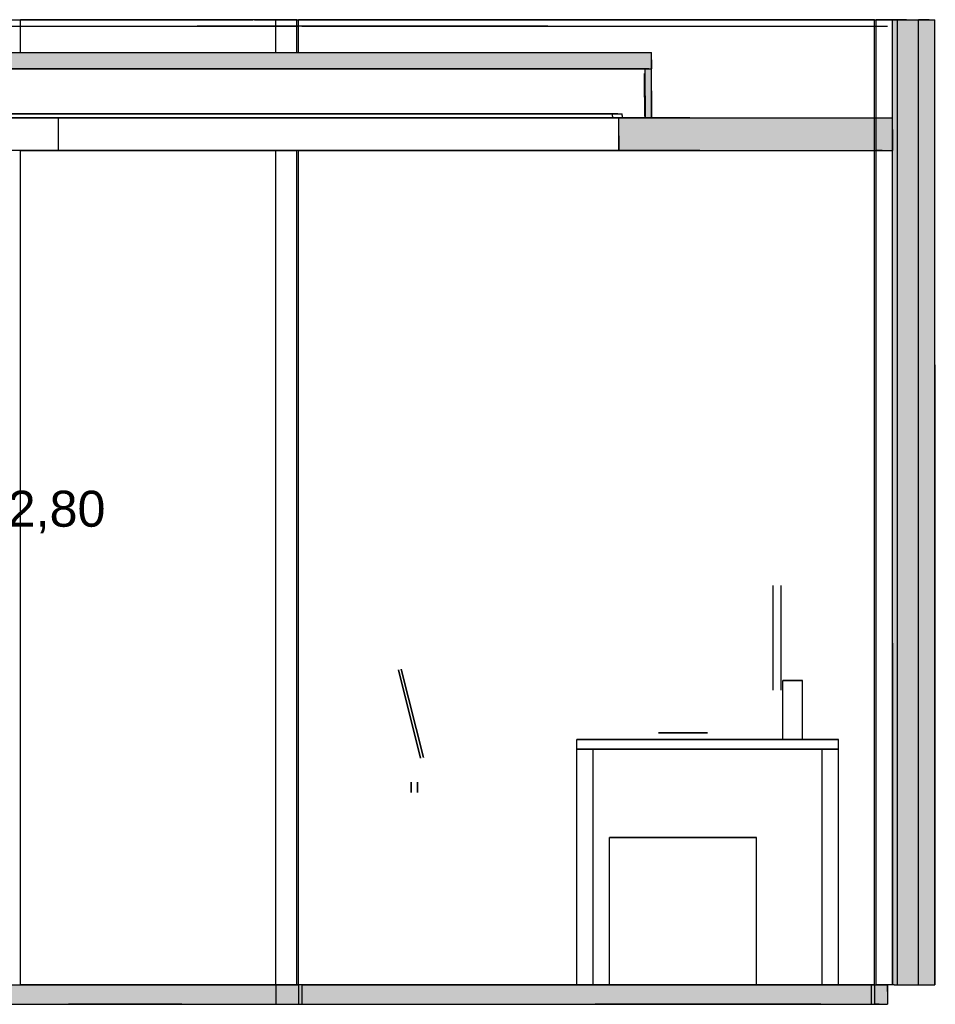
# Model space of a CAD drawing. Header units: millimetres. Extents: x -8297 to 34045, y -61360 to 6071.
# Tile 56 of 68: x 14798 to 17596, y -21360 to -18350. Entities that reach past the tile are written whole.
import ezdxf

# ---------------------------------------------------------------- set-up
doc = ezdxf.new("R2010")
doc.units = ezdxf.units.MM
for name, color, linetype in [('S-QUOTE', 40, 'Continuous'), ('S-TAGLIO-CS', 9, 'Continuous'), ('S-TAGLIO-MURO', 7, 'Continuous'), ('S-TAGLIO-PAV', 33, 'Continuous'), ('S-TAGLIO-SOFF', 8, 'Continuous'), ('S-VISTA', 8, 'Continuous'), ('S-VISTA-ARREDI', 9, 'Continuous')]:
    doc.layers.add(name, color=color, linetype=linetype)
doc.styles.add('VISIO', font='arial.ttf')

msp = doc.modelspace()

# ---------------------------------------------------------------- hatches: boundary and pattern name
at = {"layer": 'S-TAGLIO-CS'}
for points in [[(12322, -18500), (11468, -18500), (11460, -18500), (11448, -18500), (11448, -18478), (11448, -18450), (14360, -18450), (15234, -18450), (16728, -18450), (16728, -18472), (16728, -18500), (16720, -18500), (16708, -18500), (15234, -18500), (12322, -18500)], [(16708, -18500), (16720, -18500), (16728, -18500), (16728, -18568), (16728, -18650), (16718, -18650), (16708, -18650), (16708, -18644), (16708, -18586), (16708, -18582), (16708, -18516), (16708, -18500)], [(17434, -18750), (17416, -18750), (17414, -18750), (17206, -18750), (16876, -18750), (16628, -18750), (16628, -18706), (16628, -18650), (16640, -18650), (16708, -18650), (16718, -18650), (16728, -18650), (16818, -18650), (16846, -18650), (17206, -18650), (17414, -18650), (17416, -18650), (17448, -18650), (17464, -18650), (17464, -18686), (17464, -18750), (17434, -18750)]]:
    msp.add_hatch(color=9, dxfattribs=at).paths.add_polyline_path(points)
at = {"layer": 'S-TAGLIO-MURO'}
msp.add_hatch(color=7, dxfattribs=at).paths.add_polyline_path([(17470, -21300), (17464, -21300), (17464, -20256), (17464, -18350), (17508, -18350), (17516, -18350), (17542, -18350), (17544, -18350), (17578, -18350), (17596, -18350), (17596, -19404), (17596, -21300), (17564, -21300), (17544, -21300), (17542, -21300), (17516, -21300), (17470, -21300)])
at = {"layer": 'S-TAGLIO-PAV'}
msp.add_hatch(color=33, dxfattribs=at).paths.add_polyline_path([(10696, -21300), (10780, -21300), (12052, -21300), (12138, -21300), (12288, -21300), (13896, -21300), (13928, -21300), (13952, -21300), (14506, -21300), (14542, -21300), (14908, -21300), (14946, -21300), (14958, -21300), (15294, -21300), (15340, -21300), (16412, -21300), (16456, -21300), (16486, -21300), (16556, -21300), (17246, -21300), (17290, -21300), (17406, -21300), (17410, -21300), (17436, -21300), (17450, -21300), (17450, -21322), (17450, -21360), (17424, -21360), (17410, -21360), (17406, -21360), (17290, -21360), (17246, -21360), (16556, -21360), (16486, -21360), (16456, -21360), (16412, -21360), (15354, -21360), (15340, -21360), (15294, -21360), (14946, -21360), (14908, -21360), (14542, -21360), (14506, -21360), (13952, -21360), (13928, -21360), (13896, -21360), (12288, -21360), (12138, -21360), (12052, -21360), (11926, -21360), (10696, -21360), (10696, -21322), (10696, -21300)])

# ---------------------------------------------------------------- linework, layer by layer
at = {"layer": 'S-TAGLIO-CS'}
for p, q in [((14360.8, -18450), (15233.2, -18450)), ((15233.2, -18450), (16729, -18450)), ((16729, -18472.4), (16729, -18450)), ((16729, -18472.4), (16729, -18500)), ((12321.4, -18500), (15233.2, -18500)), ((15233.2, -18500), (16729, -18500)), ((16720, -18500), (16709, -18500)), ((16709, -18582.8), (16709, -18500)), ((16720, -18500), (16729, -18500)), ((16729, -18567.3), (16729, -18500)), ((16707, -18586.8), (16707, -18515)), ((16729, -18567.3), (16729, -18650)), ((16707, -18586.8), (16707, -18645)), ((16709, -18582.8), (16709, -18650)), ((16625.5, -18638), (16609, -18638)), ((16609, -18644.7), (16609, -18638)), ((16609, -18644.7), (16609, -18650)), ((16622.2, -18650), (16609, -18650)), ((16622.2, -18650), (16639, -18650)), ((16625.5, -18638), (16639, -18638)), ((16817.5, -18650), (16629, -18650)), ((16629, -18705.5), (16629, -18650)), ((16639, -18643.3), (16639, -18638)), ((16639, -18643.3), (16639, -18650)), ((16717.9, -18650), (16709, -18650)), ((16717.9, -18650), (16729, -18650)), ((16845.3, -18650), (16817.5, -18650)), ((16845.3, -18650), (17206.3, -18650)), ((17206.3, -18650), (17413.1, -18650)), ((17413.1, -18650), (17415, -18650)), ((17415, -18650), (17447.5, -18650)), ((17447.5, -18650), (17465, -18650)), ((17465, -18685.4), (17465, -18650)), ((17465, -18685.4), (17465, -18750)), ((16629, -18705.5), (16629, -18750)), ((16876.4, -18750), (16629, -18750)), ((16876.4, -18750), (17206.3, -18750)), ((17206.3, -18750), (17413.1, -18750)), ((17413.1, -18750), (17415, -18750)), ((17433.1, -18750), (17415, -18750)), ((17433.1, -18750), (17465, -18750))]:
    msp.add_line(p, q, dxfattribs=at)
at = {"layer": 'S-TAGLIO-MURO'}
for p, q in [((17507.9, -18350), (17465, -18350)), ((17465, -20255.9), (17465, -18350)), ((17507.9, -18350), (17516.4, -18350)), ((17516.4, -18350), (17542, -18350)), ((17542, -18350), (17545, -18350)), ((17577.3, -18350), (17545, -18350)), ((17577.3, -18350), (17595, -18350)), ((17595, -19404.9), (17595, -18350)), ((17595, -19404.9), (17595, -21300)), ((17465, -20255.9), (17465, -21300)), ((17469.8, -21300), (17465, -21300)), ((17469.8, -21300), (17516.4, -21300)), ((17516.4, -21300), (17542, -21300)), ((17542, -21300), (17545, -21300)), ((17545, -21300), (17563.3, -21300)), ((17563.3, -21300), (17595, -21300))]:
    msp.add_line(p, q, dxfattribs=at)
at = {"layer": 'S-TAGLIO-PAV'}
for p, q in [((14542.2, -21300), (14908.2, -21300)), ((14908.2, -21300), (14946.4, -21300)), ((14946.4, -21300), (14958.3, -21300)), ((14958.3, -21300), (15293.5, -21300)), ((15293.5, -21300), (15340.3, -21300)), ((16412.1, -21300), (15340.3, -21300)), ((16412.1, -21300), (16455.1, -21300)), ((16455.1, -21300), (16485.9, -21300)), ((16485.9, -21300), (16556.1, -21300)), ((16556.1, -21300), (17246.1, -21300)), ((17246.1, -21300), (17289.7, -21300)), ((17289.7, -21300), (17406.1, -21300)), ((17406.1, -21300), (17410, -21300)), ((17410, -21300), (17436.1, -21300)), ((17436.1, -21300), (17450, -21300)), ((17450, -21321.1), (17450, -21300)), ((17450, -21321.1), (17450, -21360)), ((14542.2, -21360), (14908.2, -21360)), ((14908.2, -21360), (14946.4, -21360)), ((15293.5, -21360), (14946.4, -21360)), ((15293.5, -21360), (15340.3, -21360)), ((15340.3, -21360), (15354, -21360)), ((15354, -21360), (16412.1, -21360)), ((16412.1, -21360), (16455.1, -21360)), ((16455.1, -21360), (16485.9, -21360)), ((16485.9, -21360), (16556.1, -21360)), ((17246.1, -21360), (16556.1, -21360)), ((17246.1, -21360), (17289.7, -21360)), ((17289.7, -21360), (17406.1, -21360)), ((17406.1, -21360), (17410, -21360)), ((17424.3, -21360), (17410, -21360)), ((17424.3, -21360), (17450, -21360))]:
    msp.add_line(p, q, dxfattribs=at)
at = {"layer": 'S-TAGLIO-SOFF'}
for p, q in [((14542.2, -18370), (14908.2, -18370)), ((14908.2, -18370), (14946.4, -18370)), ((14946.4, -18370), (14958.3, -18370)), ((14958.3, -18370), (15293.5, -18370)), ((15293.5, -18370), (15340.3, -18370)), ((16412.1, -18370), (15340.3, -18370)), ((16412.1, -18370), (16455.1, -18370)), ((16455.1, -18370), (16485.9, -18370)), ((16485.9, -18370), (16556.1, -18370)), ((16556.1, -18370), (17246.1, -18370)), ((17246.1, -18370), (17289.7, -18370)), ((17289.7, -18370), (17406.1, -18370)), ((17406.1, -18370), (17410, -18370)), ((17410, -18370), (17436.1, -18370)), ((17436.1, -18370), (17450, -18370))]:
    msp.add_line(p, q, dxfattribs=at)
at = {"layer": 'S-VISTA'}
for p, q in [((14730, -18350), (15510, -18350)), ((15580, -18350), (14800, -18350)), ((14800, -18450), (14800, -18350)), ((15515, -18350), (15580, -18350)), ((15580, -18350), (17480, -18350)), ((15645, -18350), (15580, -18350)), ((15580, -18450), (15580, -18350)), ((15645, -18450), (15645, -18350)), ((17410, -18350), (15650, -18350)), ((15650, -18450), (15650, -18350)), ((17410, -21300), (17410, -18350)), ((17465, -18350), (17415, -18350)), ((17415, -21300), (17415, -18350)), ((17465, -21300), (17465, -18350)), ((17480, -18350), (17545, -18350)), ((17480, -21300), (17480, -18350)), ((17545, -18350), (17595, -18350)), ((17545, -21300), (17545, -18350)), ((17545, -21300), (17545, -18350)), ((17595, -21300), (17595, -18350)), ((14795, -18370), (15580, -18370)), ((15580, -18370), (15650, -18370)), ((15660, -18370), (17400, -18370)), ((17410, -18370), (17450, -18370)), ((13394, -18450), (16729, -18450)), ((16729, -18500), (16729, -18450)), ((13394, -18500), (16729, -18500)), ((13394, -18500), (16729, -18500)), ((16709, -18500), (13394, -18500)), ((16709, -18650), (16709, -18500)), ((16729, -18650), (16729, -18500)), ((13394, -18638), (16639, -18638)), ((16609, -18638), (13394, -18638)), ((14916, -18650), (13394, -18650)), ((13394, -18650), (16639, -18650)), ((16609, -18650), (13394, -18650)), ((13394, -18650), (16729, -18650)), ((16709, -18650), (13394, -18650)), ((16629, -18650), (14916, -18650)), ((14916, -18750), (14916, -18650)), ((16629, -18750), (16629, -18650)), ((16655.7, -18650), (17410, -18650)), ((17410, -18750), (17410, -18650)), ((17415, -18650), (17465, -18650)), ((17415, -18750), (17415, -18650)), ((17465, -18750), (17465, -18650)), ((14916, -18750), (13394, -18750)), ((14800, -21300), (14800, -18750)), ((14800, -18750), (15580, -18750)), ((16629, -18750), (14916, -18750)), ((15580, -21300), (15580, -18750)), ((15580, -18750), (15645, -18750)), ((15645, -21300), (15645, -18750)), ((15650, -21300), (15650, -18750)), ((15650, -18750), (17410, -18750)), ((17415, -18750), (17465, -18750)), ((14795, -21300), (15580, -21300)), ((15580, -21300), (14800, -21300)), ((15645, -21300), (15580, -21300)), ((15580, -21300), (15650, -21300)), ((15580, -21300), (15580, -21360)), ((17410, -21300), (15650, -21300)), ((15650, -21300), (15650, -21360)), ((15660, -21300), (17400, -21300)), ((15660, -21300), (15660, -21360)), ((17400, -21300), (17400, -21360)), ((17410, -21300), (17450, -21300)), ((17410, -21300), (17410, -21360)), ((17465, -21300), (17415, -21300)), ((17450, -21300), (17450, -21360)), ((17480, -21300), (17545, -21300)), ((17545, -21300), (17595, -21300)), ((14795, -21360), (15580, -21360)), ((15580, -21360), (15650, -21360)), ((15660, -21360), (17400, -21360)), ((17410, -21360), (17450, -21360))]:
    msp.add_line(p, q, dxfattribs=at)
at = {"layer": 'S-VISTA-ARREDI'}
for p, q in [((17100, -20400), (17100, -20080)), ((17100, -20400), (17100, -20080)), ((17100, -20400), (17100, -20080)), ((17100, -20400), (17100, -20080)), ((17100, -20400), (17100, -20080)), ((17100, -20400), (17100, -20080)), ((17125, -20400), (17125, -20080)), ((17125, -20400), (17125, -20080)), ((17125, -20400), (17125, -20080)), ((17125, -20400), (17125, -20080)), ((17125, -20400), (17125, -20080)), ((17125, -20400), (17125, -20080)), ((16023, -20608), (15955, -20338)), ((15955, -20338), (16023, -20608)), ((15963, -20335), (16032, -20605)), ((16032, -20605), (15963, -20335)), ((17130, -20370), (17190, -20370)), ((17190, -20370), (17130, -20370)), ((17130, -20550), (17130, -20370)), ((17130, -20550), (17130, -20370)), ((17130, -20370), (17190, -20370)), ((17190, -20370), (17130, -20370)), ((17130, -20550), (17130, -20370)), ((17130, -20550), (17130, -20370)), ((17130, -20370), (17190, -20370)), ((17190, -20370), (17130, -20370)), ((17130, -20550), (17130, -20370)), ((17130, -20550), (17130, -20370)), ((17190, -20550), (17190, -20370)), ((17190, -20550), (17190, -20370)), ((17190, -20550), (17190, -20370)), ((17190, -20550), (17190, -20370)), ((17190, -20550), (17190, -20370)), ((17190, -20550), (17190, -20370)), ((16500, -20550), (17300, -20550)), ((17300, -20550), (16500, -20550)), ((16500, -20580), (16500, -20550)), ((16500, -20580), (16500, -20550)), ((16750, -20530), (16900, -20530)), ((16900, -20530), (16750, -20530)), ((16750, -20550), (16900, -20550)), ((16900, -20550), (16750, -20550)), ((17130, -20550), (17190, -20550)), ((17190, -20550), (17130, -20550)), ((17130, -20550), (17190, -20550)), ((17190, -20550), (17130, -20550)), ((17130, -20550), (17190, -20550)), ((17190, -20550), (17130, -20550)), ((17300, -20580), (17300, -20550)), ((17300, -20580), (17300, -20550)), ((16500, -20580), (17300, -20580)), ((17300, -20580), (16500, -20580)), ((16500, -21300), (16500, -20580)), ((16500, -21300), (16500, -20580)), ((16500, -20580), (16550, -20580)), ((16500, -21300), (16500, -20580)), ((16500, -21300), (16500, -20580)), ((16550, -21300), (16550, -20580)), ((16550, -21300), (16550, -20580)), ((16550, -21300), (16550, -20580)), ((16550, -21300), (16550, -20580)), ((17250, -20580), (17300, -20580)), ((17250, -21300), (17250, -20580)), ((17250, -21300), (17250, -20580)), ((17250, -21300), (17250, -20580)), ((17250, -21300), (17250, -20580)), ((17300, -21300), (17300, -20580)), ((17300, -21300), (17300, -20580)), ((17300, -21300), (17300, -20580)), ((17300, -21300), (17300, -20580)), ((17300, -20950), (17300, -20580)), ((17300, -20950), (17300, -20580)), ((15994, -20681), (15994, -20712)), ((15994, -20712), (15994, -20681)), ((15994, -20681), (15994, -20712)), ((15994, -20712), (15994, -20681)), ((16013, -20681), (16013, -20712)), ((16013, -20712), (16013, -20681)), ((16013, -20681), (16013, -20712)), ((16013, -20712), (16013, -20681)), ((16600, -20850), (17050, -20850)), ((17050, -20850), (16600, -20850)), ((16600, -21300), (16600, -20850)), ((16600, -21300), (16600, -20850)), ((17050, -21300), (17050, -20850)), ((17050, -21300), (17050, -20850)), ((16500, -21300), (16550, -21300)), ((16550, -21300), (16500, -21300)), ((16500, -21300), (16550, -21300)), ((16550, -21300), (16500, -21300)), ((16600, -21300), (17050, -21300)), ((17050, -21300), (16600, -21300)), ((17250, -21300), (17300, -21300)), ((17300, -21300), (17250, -21300)), ((17250, -21300), (17300, -21300)), ((17300, -21300), (17250, -21300))]:
    msp.add_line(p, q, dxfattribs=at)

# ---------------------------------------------------------------- texts
at = {"layer": 'S-QUOTE', "style": 'VISIO'}
msp.add_text('h 2,80', height=110, dxfattribs=at).set_placement((14632.5, -19900))

doc.saveas('drawing.dxf')
